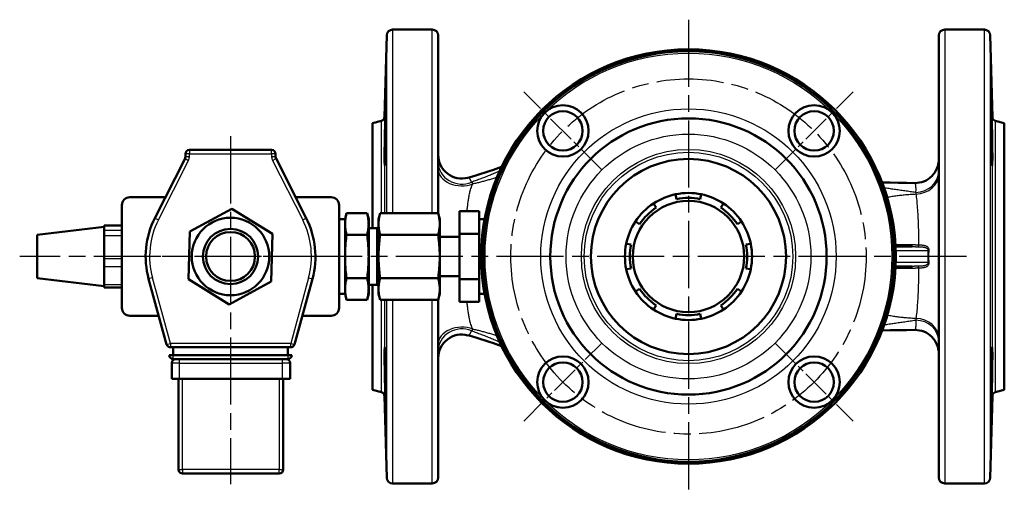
# Model space of a CAD drawing. Header units: millimetres. Extents: x 51 to 514, y 131 to 741.
# Tile 1 of 8: x 51 to 300, y 131 to 251. Entities that reach past the tile are written whole.
import ezdxf

# ---------------------------------------------------------------- set-up
doc = ezdxf.new("R2010")
doc.units = ezdxf.units.MM
doc.header["$LTSCALE"] = 3
doc.linetypes.add('CHAIN', pattern=[0.3543, 0.2362, -0.0295, 0.0591, -0.0295])
for name, color, linetype, lineweight in [('Gewinde(DIN)', 3, 'Continuous', 25), ('Mittellinie(DIN)', 4, 'CHAIN', 25), ('Mittelpunktmarkierung(DIN)', 4, 'CHAIN', 25), ('Sichtbare Kanten(DIN)', 7, 'Continuous', 50), ('Sichtbare tangentiale Kanten(DIN)', 3, 'Continuous', 25)]:
    doc.layers.add(name, color=color, linetype=linetype, lineweight=lineweight)

msp = doc.modelspace()

# ---------------------------------------------------------------- linework, layer by layer
at = {"layer": 'Gewinde(DIN)'}
msp.add_arc((104.39, 190.98), 7, 18.3703, 288.3703, dxfattribs=at)
at = {"layer": 'Mittellinie(DIN)', "linetype": 'CHAIN', "ltscale": 23.990969}
msp.add_circle((220.39, 190.98), 45, dxfattribs=at)
at = {"layer": 'Mittelpunktmarkierung(DIN)', "linetype": 'CHAIN', "ltscale": 23.990969}
for p, q in [((220.39, 250.98), (220.39, 130.98)), ((104.39, 221.45), (104.39, 133.3)), ((290.77, 190.98), (50.99, 190.98))]:
    msp.add_line(p, q, dxfattribs=at)
at = {"layer": 'Mittelpunktmarkierung(DIN)', "linetype": 'CHAIN', "ltscale": 10.371169}
for p, q in [((198.47, 212.9), (178.67, 232.7)), ((242.31, 212.9), (262.11, 232.7)), ((178.67, 149.26), (198.47, 169.06)), ((242.31, 169.06), (262.11, 149.26))]:
    msp.add_line(p, q, dxfattribs=at)
at = {"layer": 'Mittelpunktmarkierung(DIN)', "linetype": 'CHAIN', "ltscale": 12.830642}
msp.add_line((121.71, 190.98), (87.07, 190.98), dxfattribs=at)
at = {"layer": 'Sichtbare Kanten(DIN)'}
for p, q in [((143.41, 226.32), (143.95, 247.02)), ((145.45, 248.48), (155.49, 248.48)), ((156.99, 246.98), (156.99, 201.95)), ((283.79, 134.98), (283.79, 246.98)), ((285.29, 248.48), (295.33, 248.48)), ((297.37, 226.32), (296.82, 247.02)), ((140.39, 224.77), (142.67, 225.38)), ((140.39, 198.17), (140.39, 224.77)), ((300.39, 224.77), (298.11, 225.38)), ((300.39, 157.19), (300.39, 224.77)), ((92.97, 216.98), (92.97, 216.22)), ((114.81, 217.98), (93.97, 217.98)), ((115.81, 216.22), (115.81, 216.98)), ((92.86, 215.77), (85.22, 200.71)), ((123.56, 200.71), (115.92, 215.77)), ((78.89, 205.98), (87.9, 205.98)), ((120.89, 205.98), (129.89, 205.98)), ((217.39, 205.53), (217.14, 206.75)), ((223.64, 206.75), (223.38, 205.53)), ((76.89, 177.98), (76.89, 203.98)), ((94.07, 197.34), (104.74, 203.1)), ((104.74, 203.1), (115.06, 196.74)), ((131.89, 203.98), (131.89, 177.98)), ((162.39, 202.48), (167.39, 202.48)), ((162.39, 196.73), (162.39, 202.48)), ((167.39, 202.48), (167.39, 196.73)), ((211.53, 204.43), (212.22, 203.39)), ((228.55, 203.39), (229.24, 204.43)), ((133.39, 200.48), (131.96, 200.48)), ((133.39, 200.48), (133.78, 201.95)), ((133.39, 181.48), (133.39, 200.48)), ((133.78, 201.95), (138.99, 201.95)), ((139.39, 200.48), (138.99, 201.95)), ((139.39, 181.48), (139.39, 200.48)), ((141.89, 200.48), (142.28, 201.95)), ((141.89, 199.28), (141.89, 200.48)), ((156.99, 201.95), (142.28, 201.95)), ((157.39, 200.48), (156.99, 201.95)), ((157.39, 199.28), (157.39, 200.48)), ((168.75, 200.48), (167.39, 200.48)), ((207.98, 199.15), (206.94, 199.83)), ((233.83, 199.83), (232.79, 199.15)), ((55.39, 196.48), (72.39, 198.48)), ((72.39, 198.8), (72.39, 198.84)), ((72.39, 198.84), (76.89, 198.84)), ((72.39, 198.48), (72.39, 198.8)), ((72.39, 198.48), (72.39, 197.92)), ((72.39, 197.6), (72.39, 197.92)), ((72.39, 196.28), (72.39, 197.6)), ((93.72, 185.22), (94.07, 197.34)), ((141.57, 198.17), (139.39, 198.17)), ((141.57, 198.17), (141.89, 198.48)), ((141.57, 183.79), (141.57, 198.17)), ((141.89, 199.14), (141.89, 199.28)), ((141.89, 191.12), (141.89, 199.14)), ((157.39, 199.28), (157.39, 199.14)), ((157.39, 191.12), (157.39, 199.14)), ((55.39, 196.48), (55.39, 185.48)), ((72.39, 194.71), (72.39, 196.28)), ((72.39, 194.71), (72.39, 191.99)), ((115.06, 196.74), (114.72, 184.62)), ((133.78, 196.47), (138.99, 196.47)), ((156.99, 196.47), (142.28, 196.47)), ((162.39, 195.98), (157.39, 195.98)), ((162.39, 196.73), (167.39, 196.73)), ((162.39, 185.23), (162.39, 196.73)), ((167.39, 196.73), (167.39, 185.23)), ((204.62, 194.23), (205.84, 193.98)), ((234.93, 193.98), (236.15, 194.23)), ((277.02, 193.48), (272.83, 193.48)), ((72.39, 190.42), (72.39, 191.99)), ((72.39, 188.46), (72.39, 190.42)), ((141.89, 190.85), (141.89, 191.12)), ((141.89, 182.82), (141.89, 190.85)), ((157.39, 191.12), (157.39, 190.85)), ((157.39, 182.82), (157.39, 190.85)), ((72.39, 187.21), (72.39, 188.46)), ((72.39, 187.21), (72.39, 185.05)), ((205.84, 187.98), (204.62, 187.73)), ((236.15, 187.73), (234.93, 187.98)), ((272.83, 188.48), (277.01, 188.48)), ((55.39, 185.48), (72.39, 183.48)), ((72.39, 183.8), (72.39, 185.05)), ((83.65, 185.31), (88.19, 168.72)), ((104.05, 178.86), (93.72, 185.22)), ((114.72, 184.62), (104.05, 178.86)), ((120.59, 168.72), (125.13, 185.31)), ((133.78, 185.5), (138.99, 185.5)), ((156.99, 185.5), (142.28, 185.5)), ((162.39, 185.98), (157.39, 185.98)), ((167.39, 185.23), (162.39, 185.23)), ((162.39, 179.48), (162.39, 185.23)), ((167.39, 185.23), (167.39, 179.48)), ((72.39, 183.12), (72.39, 183.8)), ((72.39, 183.12), (76.89, 183.12)), ((141.57, 183.79), (139.39, 183.79)), ((140.39, 157.19), (140.39, 183.79)), ((141.57, 183.79), (141.89, 183.48)), ((141.89, 182.69), (141.89, 182.82)), ((141.89, 181.48), (141.89, 182.69)), ((157.39, 182.82), (157.39, 182.69)), ((157.39, 181.48), (157.39, 182.69)), ((206.94, 182.13), (207.98, 182.82)), ((232.79, 182.82), (233.83, 182.13)), ((133.39, 181.48), (131.96, 181.48)), ((133.39, 181.48), (133.78, 180.01)), ((133.78, 180.01), (138.99, 180.01)), ((139.39, 181.48), (138.99, 180.01)), ((141.89, 181.48), (142.28, 180.01)), ((156.99, 180.01), (142.28, 180.01)), ((157.39, 181.48), (156.99, 180.01)), ((156.99, 180.01), (156.99, 134.98)), ((168.75, 181.48), (167.39, 181.48)), ((162.39, 179.48), (167.39, 179.48)), ((212.22, 178.58), (211.53, 177.53)), ((229.24, 177.53), (228.55, 178.58)), ((86.2, 175.98), (78.89, 175.98)), ((129.89, 175.98), (122.58, 175.98)), ((217.14, 175.21), (217.39, 176.44)), ((223.38, 176.44), (223.64, 175.21)), ((89.16, 167.98), (119.63, 167.98)), ((89.89, 167.98), (89.89, 165.98)), ((118.89, 167.98), (118.89, 165.98)), ((88.89, 165.98), (89.89, 165.98)), ((89.89, 165.98), (118.89, 165.98)), ((89.89, 164.98), (118.89, 164.98)), ((118.89, 165.98), (119.89, 165.98)), ((89.49, 163.98), (89.49, 159.98)), ((119.49, 159.98), (119.49, 163.98)), ((91.49, 159.98), (89.49, 159.98)), ((91.24, 159.98), (91.24, 136.98)), ((117.49, 159.98), (91.49, 159.98)), ((119.49, 159.98), (117.49, 159.98)), ((117.74, 136.98), (117.74, 159.98)), ((140.39, 157.19), (142.67, 156.58)), ((300.39, 157.19), (298.11, 156.58)), ((143.41, 155.64), (143.95, 134.94)), ((297.37, 155.64), (296.82, 134.94)), ((92.24, 135.98), (116.74, 135.98)), ((145.45, 133.48), (155.49, 133.48)), ((285.29, 133.48), (295.33, 133.48))]:
    msp.add_line(p, q, dxfattribs=at)
at = {"layer": 'Sichtbare Kanten(DIN)', "flags": 128}
for points in [[(143.58, 215.34), (143.54, 214.6), (143.5, 214.15), (143.47, 214.04), (143.44, 214.25), (143.42, 214.79), (143.41, 215.63), (143.41, 216.69), (143.42, 218), (143.44, 219.46), (143.47, 220.93), (143.5, 222.45), (143.54, 223.93), (143.58, 225.22), (143.62, 226.31), (143.66, 227.18), (143.69, 227.76), (143.72, 228.02), (143.75, 227.96), (143.76, 227.57), (143.77, 226.88), (143.78, 225.93), (143.77, 224.76), (143.76, 223.39), (143.74, 221.9), (143.72, 220.42), (143.69, 218.96), (143.65, 217.56), (143.62, 216.33), (143.58, 215.34)], [(297.19, 215.34), (297.16, 216.33), (297.12, 217.56), (297.08, 218.96), (297.05, 220.42), (297.03, 221.9), (297.01, 223.39), (297, 224.76), (297, 225.93), (297, 226.88), (297.01, 227.57), (297.03, 227.96), (297.05, 228.02), (297.08, 227.76), (297.11, 227.18), (297.15, 226.31), (297.19, 225.22), (297.23, 223.93), (297.27, 222.45), (297.3, 220.93), (297.33, 219.46), (297.35, 218), (297.36, 216.69), (297.36, 215.63), (297.35, 214.79), (297.33, 214.25), (297.31, 214.04), (297.27, 214.15), (297.23, 214.6), (297.19, 215.34)], [(164.54, 210.95), (165.64, 211.26), (166.74, 211.58), (167.82, 211.91), (168.88, 212.25), (169.94, 212.6), (170.98, 212.96), (173.05, 213.68)], [(269.42, 209.74), (271.47, 209.7), (273.53, 209.66), (275.6, 209.63), (277.69, 209.59)], [(133.78, 196.47), (133.71, 196.73), (133.65, 196.98), (133.6, 197.22), (133.55, 197.46), (133.51, 197.69), (133.48, 197.91), (133.45, 198.13), (133.43, 198.35), (133.41, 198.57), (133.4, 198.78), (133.39, 199), (133.39, 199.21), (133.39, 199.42), (133.4, 199.63), (133.41, 199.85), (133.43, 200.06), (133.45, 200.28), (133.48, 200.5), (133.51, 200.73), (133.55, 200.96), (133.6, 201.2), (133.65, 201.44), (133.71, 201.69), (133.78, 201.95)], [(138.99, 201.95), (139.06, 201.69), (139.12, 201.44), (139.17, 201.2), (139.22, 200.96), (139.26, 200.73), (139.29, 200.5), (139.32, 200.28), (139.35, 200.06), (139.36, 199.85), (139.38, 199.63), (139.38, 199.42), (139.39, 199.21), (139.38, 199), (139.38, 198.78), (139.36, 198.57), (139.35, 198.35), (139.32, 198.13), (139.29, 197.91), (139.26, 197.69), (139.22, 197.46), (139.17, 197.22), (139.12, 196.98), (139.06, 196.73), (138.99, 196.47)], [(141.89, 199.28), (141.89, 199.38), (141.89, 199.49), (141.89, 199.6), (141.9, 199.7), (141.91, 199.81), (141.91, 199.92), (141.92, 200.03), (141.93, 200.13), (141.95, 200.24), (141.96, 200.35), (141.97, 200.46), (141.99, 200.57), (142.01, 200.68), (142.02, 200.79), (142.04, 200.9), (142.06, 201.01), (142.09, 201.12), (142.11, 201.24), (142.13, 201.35), (142.16, 201.47), (142.19, 201.59), (142.22, 201.71), (142.25, 201.83), (142.28, 201.95)], [(156.99, 201.95), (157.03, 201.83), (157.06, 201.71), (157.08, 201.59), (157.11, 201.47), (157.14, 201.35), (157.16, 201.24), (157.19, 201.12), (157.21, 201.01), (157.23, 200.9), (157.25, 200.79), (157.27, 200.68), (157.28, 200.57), (157.3, 200.46), (157.31, 200.35), (157.33, 200.24), (157.34, 200.13), (157.35, 200.03), (157.36, 199.92), (157.37, 199.81), (157.37, 199.7), (157.38, 199.6), (157.38, 199.49), (157.38, 199.38), (157.39, 199.28)], [(142.28, 196.47), (142.25, 196.59), (142.22, 196.71), (142.19, 196.83), (142.16, 196.95), (142.13, 197.06), (142.11, 197.18), (142.09, 197.29), (142.06, 197.41), (142.04, 197.52), (142.02, 197.63), (142.01, 197.74), (141.99, 197.85), (141.97, 197.96), (141.96, 198.07), (141.95, 198.18), (141.93, 198.28), (141.92, 198.39), (141.91, 198.5), (141.91, 198.61), (141.9, 198.71), (141.89, 198.82), (141.89, 198.93), (141.89, 199.03), (141.89, 199.14)], [(157.39, 199.14), (157.38, 199.03), (157.38, 198.93), (157.38, 198.82), (157.37, 198.71), (157.37, 198.61), (157.36, 198.5), (157.35, 198.39), (157.34, 198.28), (157.33, 198.18), (157.31, 198.07), (157.3, 197.96), (157.28, 197.85), (157.27, 197.74), (157.25, 197.63), (157.23, 197.52), (157.21, 197.41), (157.19, 197.29), (157.16, 197.18), (157.14, 197.06), (157.11, 196.95), (157.08, 196.83), (157.06, 196.71), (157.03, 196.59), (156.99, 196.47)], [(133.78, 185.5), (133.71, 186.01), (133.65, 186.52), (133.6, 187), (133.55, 187.48), (133.51, 187.94), (133.48, 188.39), (133.45, 188.83), (133.43, 189.27), (133.41, 189.7), (133.4, 190.13), (133.39, 190.56), (133.39, 190.98), (133.39, 191.41), (133.4, 191.83), (133.41, 192.26), (133.43, 192.69), (133.45, 193.13), (133.48, 193.57), (133.51, 194.03), (133.55, 194.49), (133.6, 194.96), (133.65, 195.45), (133.71, 195.95), (133.78, 196.47)], [(138.99, 196.47), (139.06, 195.95), (139.12, 195.45), (139.17, 194.96), (139.22, 194.49), (139.26, 194.03), (139.29, 193.57), (139.32, 193.13), (139.35, 192.69), (139.36, 192.26), (139.38, 191.83), (139.38, 191.41), (139.39, 190.98), (139.38, 190.56), (139.38, 190.13), (139.36, 189.7), (139.35, 189.27), (139.32, 188.83), (139.29, 188.39), (139.26, 187.94), (139.22, 187.48), (139.17, 187), (139.12, 186.52), (139.06, 186.01), (138.99, 185.5)], [(141.89, 191.12), (141.89, 191.33), (141.89, 191.55), (141.89, 191.76), (141.9, 191.97), (141.91, 192.19), (141.91, 192.4), (141.92, 192.62), (141.93, 192.83), (141.95, 193.05), (141.96, 193.26), (141.97, 193.48), (141.99, 193.7), (142.01, 193.92), (142.02, 194.14), (142.04, 194.36), (142.06, 194.59), (142.09, 194.81), (142.11, 195.04), (142.13, 195.27), (142.16, 195.51), (142.19, 195.74), (142.22, 195.98), (142.25, 196.22), (142.28, 196.47)], [(156.99, 196.47), (157.03, 196.22), (157.06, 195.98), (157.08, 195.74), (157.11, 195.51), (157.14, 195.27), (157.16, 195.04), (157.19, 194.81), (157.21, 194.59), (157.23, 194.36), (157.25, 194.14), (157.27, 193.92), (157.28, 193.7), (157.3, 193.48), (157.31, 193.26), (157.33, 193.05), (157.34, 192.83), (157.35, 192.62), (157.36, 192.4), (157.37, 192.19), (157.37, 191.97), (157.38, 191.76), (157.38, 191.55), (157.38, 191.33), (157.39, 191.12)], [(142.28, 185.5), (142.25, 185.74), (142.22, 185.98), (142.19, 186.22), (142.16, 186.46), (142.13, 186.69), (142.11, 186.92), (142.09, 187.15), (142.06, 187.37), (142.04, 187.6), (142.02, 187.82), (142.01, 188.04), (141.99, 188.26), (141.97, 188.48), (141.96, 188.7), (141.95, 188.92), (141.93, 189.13), (141.92, 189.35), (141.91, 189.56), (141.91, 189.77), (141.9, 189.99), (141.89, 190.2), (141.89, 190.42), (141.89, 190.63), (141.89, 190.85)], [(157.39, 190.85), (157.38, 190.63), (157.38, 190.42), (157.38, 190.2), (157.37, 189.99), (157.37, 189.77), (157.36, 189.56), (157.35, 189.35), (157.34, 189.13), (157.33, 188.92), (157.31, 188.7), (157.3, 188.48), (157.28, 188.26), (157.27, 188.04), (157.25, 187.82), (157.23, 187.6), (157.21, 187.37), (157.19, 187.15), (157.16, 186.92), (157.14, 186.69), (157.11, 186.46), (157.08, 186.22), (157.06, 185.98), (157.03, 185.74), (156.99, 185.5)], [(133.78, 180.01), (133.71, 180.27), (133.65, 180.52), (133.6, 180.76), (133.55, 181), (133.51, 181.23), (133.48, 181.46), (133.45, 181.68), (133.43, 181.9), (133.41, 182.11), (133.4, 182.33), (133.39, 182.54), (133.39, 182.75), (133.39, 182.97), (133.4, 183.18), (133.41, 183.39), (133.43, 183.61), (133.45, 183.83), (133.48, 184.05), (133.51, 184.28), (133.55, 184.51), (133.6, 184.74), (133.65, 184.99), (133.71, 185.24), (133.78, 185.5)], [(138.99, 185.5), (139.06, 185.24), (139.12, 184.99), (139.17, 184.74), (139.22, 184.51), (139.26, 184.28), (139.29, 184.05), (139.32, 183.83), (139.35, 183.61), (139.36, 183.39), (139.38, 183.18), (139.38, 182.97), (139.39, 182.75), (139.38, 182.54), (139.38, 182.33), (139.36, 182.11), (139.35, 181.9), (139.32, 181.68), (139.29, 181.46), (139.26, 181.23), (139.22, 181), (139.17, 180.76), (139.12, 180.52), (139.06, 180.27), (138.99, 180.01)], [(141.89, 182.82), (141.89, 182.93), (141.89, 183.04), (141.89, 183.14), (141.9, 183.25), (141.91, 183.36), (141.91, 183.46), (141.92, 183.57), (141.93, 183.68), (141.95, 183.79), (141.96, 183.9), (141.97, 184), (141.99, 184.11), (142.01, 184.22), (142.02, 184.33), (142.04, 184.44), (142.06, 184.56), (142.09, 184.67), (142.11, 184.78), (142.13, 184.9), (142.16, 185.02), (142.19, 185.13), (142.22, 185.25), (142.25, 185.37), (142.28, 185.5)], [(156.99, 185.5), (157.03, 185.37), (157.06, 185.25), (157.08, 185.13), (157.11, 185.02), (157.14, 184.9), (157.16, 184.78), (157.19, 184.67), (157.21, 184.56), (157.23, 184.44), (157.25, 184.33), (157.27, 184.22), (157.28, 184.11), (157.3, 184), (157.31, 183.9), (157.33, 183.79), (157.34, 183.68), (157.35, 183.57), (157.36, 183.46), (157.37, 183.36), (157.37, 183.25), (157.38, 183.14), (157.38, 183.04), (157.38, 182.93), (157.39, 182.82)], [(142.28, 180.01), (142.25, 180.13), (142.22, 180.25), (142.19, 180.37), (142.16, 180.49), (142.13, 180.61), (142.11, 180.72), (142.09, 180.84), (142.06, 180.95), (142.04, 181.06), (142.02, 181.17), (142.01, 181.28), (141.99, 181.39), (141.97, 181.5), (141.96, 181.61), (141.95, 181.72), (141.93, 181.83), (141.92, 181.94), (141.91, 182.04), (141.91, 182.15), (141.9, 182.26), (141.89, 182.36), (141.89, 182.47), (141.89, 182.58), (141.89, 182.69)], [(157.39, 182.69), (157.38, 182.58), (157.38, 182.47), (157.38, 182.36), (157.37, 182.26), (157.37, 182.15), (157.36, 182.04), (157.35, 181.94), (157.34, 181.83), (157.33, 181.72), (157.31, 181.61), (157.3, 181.5), (157.28, 181.39), (157.27, 181.28), (157.25, 181.17), (157.23, 181.06), (157.21, 180.95), (157.19, 180.84), (157.16, 180.72), (157.14, 180.61), (157.11, 180.49), (157.08, 180.37), (157.06, 180.25), (157.03, 180.13), (156.99, 180.01)], [(277.7, 172.37), (275.61, 172.34), (273.54, 172.31), (271.48, 172.28), (269.43, 172.23)], [(173.05, 168.28), (170.98, 169.01), (169.94, 169.36), (168.88, 169.71), (167.82, 170.05), (166.74, 170.38), (165.64, 170.7), (164.54, 171.01)], [(143.58, 156.86), (143.54, 158.17), (143.5, 159.66), (143.47, 161.18), (143.44, 162.65), (143.42, 164.1), (143.41, 165.38), (143.41, 166.42), (143.42, 167.24), (143.44, 167.75), (143.47, 167.93), (143.5, 167.78), (143.54, 167.3), (143.58, 166.54), (143.62, 165.53), (143.66, 164.27), (143.69, 162.86), (143.72, 161.4), (143.75, 159.91), (143.76, 158.43), (143.77, 157.08), (143.78, 155.93), (143.77, 155.01), (143.76, 154.34), (143.74, 153.99), (143.72, 153.96), (143.69, 154.25), (143.65, 154.85), (143.62, 155.75), (143.58, 156.86)], [(297.19, 156.86), (297.16, 155.75), (297.12, 154.85), (297.08, 154.25), (297.05, 153.96), (297.03, 153.99), (297.01, 154.34), (297, 155.01), (297, 155.93), (297, 157.08), (297.01, 158.43), (297.03, 159.91), (297.05, 161.4), (297.08, 162.86), (297.11, 164.27), (297.15, 165.53), (297.19, 166.54), (297.23, 167.3), (297.27, 167.78), (297.3, 167.93), (297.33, 167.75), (297.35, 167.24), (297.36, 166.42), (297.36, 165.38), (297.35, 164.1), (297.33, 162.65), (297.31, 161.18), (297.27, 159.66), (297.23, 158.17), (297.19, 156.86)]]:
    msp.add_lwpolyline(points, dxfattribs=at)
at = {"layer": 'Sichtbare Kanten(DIN)'}
for centre, radius in [((220.39, 190.98), 52.5), ((220.39, 190.98), 52), ((188.57, 222.8), 6.5), ((188.57, 222.8), 5), ((252.21, 222.8), 6.5), ((252.21, 222.8), 5), ((220.39, 190.98), 35), ((220.39, 190.98), 24.71), ((220.39, 190.98), 14.1), ((104.39, 190.98), 9.82), ((104.39, 190.98), 7), ((104.39, 190.98), 6.19), ((188.57, 159.16), 6.5), ((252.21, 159.16), 6.5), ((188.57, 159.16), 5), ((252.21, 159.16), 5)]:
    msp.add_circle(centre, radius, dxfattribs=at)
for centre, radius, start, end in [((145.45, 246.98), 1.5, 90, 178.5), ((155.49, 246.98), 1.5, 0, 90), ((285.29, 246.98), 1.5, 90, 180), ((295.33, 246.98), 1.5, 1.5, 90), ((142.41, 226.35), 1, 285, 358.5), ((298.37, 226.35), 1, 181.5, 255), ((93.97, 216.98), 1, 90, 180), ((114.81, 216.98), 1, 0, 90), ((91.97, 216.22), 1, 333.0808, 0), ((116.81, 216.22), 1, 180, 206.9192), ((162.99, 216.75), 6, 180, 284.9654), ((277.79, 215.59), 6, 269.0629, 0), ((220.39, 190.98), 16.1, 78.3541, 101.6459), ((78.89, 203.98), 2, 90, 180), ((129.89, 203.98), 2, 0, 90), ((220.39, 190.98), 16.1, 101.6459, 123.3541), ((220.39, 190.98), 14.85, 78.3541, 101.6459), ((220.39, 190.98), 16.1, 56.6459, 78.3541), ((220.39, 190.98), 16.1, 123.3541, 146.6459), ((220.39, 190.98), 14.85, 123.3541, 146.6459), ((220.39, 190.98), 14.85, 33.3541, 56.6459), ((220.39, 190.98), 16.1, 33.3541, 56.6459), ((104.39, 190.98), 21.5, 153.0808, 195.2936), ((104.39, 190.98), 21.5, 344.7064, 26.9192), ((131.96, 199.91), 0.57, 90, 96.4926), ((220.39, 190.98), 16.1, 146.6459, 168.3541), ((220.39, 190.98), 16.1, 11.6459, 33.3541), ((220.39, 190.98), 16.1, 168.3541, 191.6459), ((220.39, 190.98), 14.85, 168.3541, 191.6459), ((220.39, 190.98), 14.85, 348.3541, 11.6459), ((220.39, 190.98), 16.1, 348.3541, 11.6459), ((220.39, 190.98), 16.1, 191.6459, 213.3541), ((220.39, 190.98), 16.1, 326.6459, 348.3541), ((220.39, 190.98), 16.1, 213.3541, 236.6459), ((220.39, 190.98), 14.85, 213.3541, 236.6459), ((220.39, 190.98), 14.85, 303.3541, 326.6459), ((220.39, 190.98), 16.1, 303.3541, 326.6459), ((131.96, 182.05), 0.57, 263.5074, 270), ((78.89, 177.98), 2, 180, 270), ((129.89, 177.98), 2, 270, 0), ((220.39, 190.98), 16.1, 236.6459, 258.3541), ((220.39, 190.98), 16.1, 281.6459, 303.3541), ((220.39, 190.98), 16.1, 258.3541, 281.6459), ((220.39, 190.98), 14.85, 258.3541, 281.6459), ((277.79, 166.37), 6, 0, 90.8632), ((162.99, 165.21), 6, 75.0346, 180), ((89.16, 168.98), 1, 195.2936, 270), ((119.63, 168.98), 1, 270, 344.7064), ((89.89, 165.98), 1, 180, 270), ((90.49, 163.98), 1, 90, 180), ((118.49, 163.98), 1, 0, 90), ((118.89, 165.98), 1, 270, 0), ((142.41, 155.61), 1, 1.5, 75), ((298.37, 155.61), 1, 105, 178.5), ((92.24, 136.98), 1, 180, 270), ((116.74, 136.98), 1, 270, 0), ((145.45, 134.98), 1.5, 181.5, 270), ((155.49, 134.98), 1.5, 270, 0), ((285.29, 134.98), 1.5, 180, 270), ((295.33, 134.98), 1.5, 270, 358.5)]:
    msp.add_arc(centre, radius, start, end, dxfattribs=at)
at = {"layer": 'Sichtbare tangentiale Kanten(DIN)'}
for p, q in [((143.95, 201.95), (143.95, 247.02)), ((145.45, 248.48), (145.45, 201.95)), ((155.49, 201.95), (155.49, 248.48)), ((285.29, 248.48), (285.29, 133.48)), ((295.33, 133.48), (295.33, 248.48)), ((296.82, 247.02), (296.82, 134.94)), ((142.67, 201.95), (142.67, 225.38)), ((143.41, 226.32), (143.41, 201.95)), ((297.37, 155.64), (297.37, 226.32)), ((298.11, 225.38), (298.11, 156.58)), ((93.97, 216.98), (92.97, 216.98)), ((93.97, 217.98), (93.97, 216.98)), ((93.97, 216.22), (93.97, 216.98)), ((93.97, 216.98), (114.81, 216.98)), ((114.81, 216.98), (114.81, 217.98)), ((114.81, 216.98), (114.81, 216.22)), ((115.81, 216.98), (114.81, 216.98)), ((86.11, 200.26), (93.76, 215.32)), ((92.86, 215.77), (93.76, 215.32)), ((93.97, 216.22), (92.97, 216.22)), ((115.81, 216.22), (114.81, 216.22)), ((115.03, 215.32), (115.92, 215.77)), ((115.03, 215.32), (122.67, 200.26)), ((85.22, 200.71), (86.11, 200.26)), ((122.67, 200.26), (123.56, 200.71)), ((131.96, 181.48), (131.96, 200.48)), ((72.39, 198.8), (76.89, 198.8)), ((76.89, 197.6), (72.39, 197.6)), ((72.39, 196.28), (76.89, 196.28)), ((272.86, 192.48), (281.06, 192.48)), ((281.36, 192.45), (281.06, 192.48)), ((76.89, 190.42), (72.39, 190.42)), ((72.39, 188.46), (76.89, 188.46)), ((281.06, 189.48), (272.86, 189.48)), ((281.36, 189.51), (281.06, 189.48)), ((84.62, 185.57), (83.65, 185.31)), ((89.16, 168.98), (84.62, 185.57)), ((124.17, 185.57), (119.63, 168.98)), ((124.17, 185.57), (125.13, 185.31)), ((76.89, 183.8), (72.39, 183.8)), ((142.67, 156.58), (142.67, 180.01)), ((143.41, 180.01), (143.41, 155.64)), ((143.95, 134.94), (143.95, 180.01)), ((145.45, 180.01), (145.45, 133.48)), ((155.49, 133.48), (155.49, 180.01)), ((88.19, 168.72), (89.16, 168.98)), ((89.16, 168.98), (89.16, 167.98)), ((119.63, 168.98), (89.16, 168.98)), ((119.63, 168.98), (120.59, 168.72)), ((119.63, 167.98), (119.63, 168.98)), ((89.89, 164.98), (89.89, 165.98)), ((91.49, 163.98), (91.49, 164.98)), ((117.49, 164.98), (117.49, 163.98)), ((118.89, 165.98), (118.89, 164.98)), ((91.49, 163.98), (89.49, 163.98)), ((91.49, 159.98), (91.49, 163.98)), ((91.49, 163.98), (117.49, 163.98)), ((119.49, 163.98), (117.49, 163.98)), ((117.49, 163.98), (117.49, 159.98)), ((92.24, 136.98), (92.24, 159.98)), ((116.74, 159.98), (116.74, 136.98)), ((91.24, 136.98), (92.24, 136.98)), ((92.24, 136.98), (92.24, 135.98)), ((116.74, 136.98), (92.24, 136.98)), ((116.74, 135.98), (116.74, 136.98)), ((116.74, 136.98), (117.74, 136.98))]:
    msp.add_line(p, q, dxfattribs=at)
at = {"layer": 'Sichtbare tangentiale Kanten(DIN)', "flags": 128}
for points in [[(172.55, 212.62), (172.26, 212.49), (171.96, 212.37), (171.67, 212.24), (171.38, 212.11), (171.08, 211.99), (170.79, 211.87), (170.49, 211.74), (170.2, 211.62), (169.9, 211.5), (169.61, 211.38), (169.31, 211.26), (169.02, 211.14), (168.72, 211.02), (168.43, 210.91), (168.13, 210.79), (167.83, 210.68), (167.54, 210.56), (167.24, 210.45), (166.94, 210.34), (166.65, 210.24), (166.35, 210.13), (166.06, 210.03), (165.76, 209.92), (165.46, 209.82)], [(165.46, 209.82), (165.41, 209.92), (165.37, 210.02), (165.32, 210.1), (165.28, 210.19), (165.23, 210.27), (165.19, 210.35), (165.15, 210.42), (165.1, 210.49), (165.06, 210.55), (165.02, 210.61), (164.98, 210.66), (164.94, 210.71), (164.9, 210.76), (164.87, 210.8), (164.83, 210.84), (164.79, 210.87), (164.76, 210.89), (164.73, 210.92), (164.69, 210.93), (164.66, 210.95), (164.63, 210.96), (164.6, 210.96), (164.57, 210.96), (164.54, 210.95)], [(165.8, 209.41), (165.79, 209.43), (165.78, 209.46), (165.77, 209.48), (165.76, 209.5), (165.75, 209.53), (165.74, 209.55), (165.73, 209.57), (165.72, 209.59), (165.71, 209.61), (165.7, 209.63), (165.68, 209.65), (165.67, 209.66), (165.66, 209.68), (165.64, 209.7), (165.62, 209.71), (165.61, 209.73), (165.59, 209.74), (165.57, 209.76), (165.56, 209.77), (165.54, 209.78), (165.52, 209.79), (165.5, 209.8), (165.48, 209.81), (165.46, 209.82)], [(165.8, 209.41), (166.05, 209.46), (166.31, 209.52), (166.56, 209.59), (166.81, 209.65), (167.07, 209.71), (167.32, 209.77), (167.57, 209.84), (167.83, 209.9), (168.08, 209.97), (168.33, 210.04), (168.59, 210.11), (168.84, 210.17), (169.09, 210.24), (169.35, 210.32), (169.6, 210.39), (169.85, 210.46), (170.11, 210.53), (170.36, 210.61), (170.61, 210.68), (170.87, 210.76), (171.12, 210.83), (171.37, 210.91), (171.63, 210.99), (171.88, 211.06)], [(277.69, 209.59), (277.71, 209.59), (277.73, 209.57), (277.75, 209.55), (277.77, 209.52), (277.79, 209.48), (277.81, 209.43), (277.82, 209.37), (277.84, 209.3), (277.85, 209.23), (277.87, 209.15), (277.88, 209.06), (277.89, 208.96), (277.91, 208.86), (277.92, 208.75), (277.92, 208.63), (277.93, 208.5), (277.94, 208.37), (277.94, 208.23), (277.94, 208.08), (277.94, 207.92), (277.94, 207.76), (277.94, 207.59), (277.93, 207.41), (277.93, 207.23)], [(164.32, 202.48), (164.34, 202.77), (164.37, 203.05), (164.4, 203.34), (164.43, 203.62), (164.46, 203.9), (164.49, 204.17), (164.52, 204.44), (164.56, 204.71), (164.6, 204.98), (164.63, 205.25), (164.67, 205.51), (164.72, 205.77), (164.76, 206.03), (164.81, 206.29), (164.86, 206.55), (164.92, 206.82), (164.98, 207.08), (165.04, 207.34), (165.11, 207.61), (165.19, 207.89), (165.28, 208.18), (165.39, 208.49), (165.54, 208.85), (165.8, 209.41)], [(277.93, 207.23), (277.58, 207.27), (277.23, 207.31), (276.88, 207.36), (276.53, 207.4), (276.19, 207.45), (275.85, 207.5), (275.5, 207.54), (275.16, 207.59), (274.82, 207.64), (274.49, 207.69), (274.15, 207.74), (273.82, 207.79), (273.48, 207.83), (273.15, 207.88), (272.82, 207.93), (272.5, 207.98), (272.17, 208.03), (271.84, 208.07), (271.52, 208.12), (271.2, 208.17), (270.88, 208.22), (270.56, 208.26), (270.25, 208.31), (269.93, 208.36)], [(277.93, 207.23), (277.93, 207.21), (277.93, 207.2), (277.93, 207.18), (277.94, 207.16), (277.94, 207.15), (277.94, 207.13), (277.95, 207.11), (277.95, 207.1), (277.95, 207.08), (277.95, 207.06), (277.96, 207.05), (277.96, 207.03), (277.96, 207.01), (277.96, 206.99), (277.97, 206.98), (277.97, 206.96), (277.97, 206.94), (277.97, 206.92), (277.98, 206.9), (277.98, 206.89), (277.98, 206.87), (277.98, 206.85), (277.99, 206.83), (277.99, 206.81)], [(270.68, 206), (271, 206.06), (271.32, 206.12), (271.64, 206.18), (271.96, 206.23), (272.27, 206.28), (272.59, 206.33), (272.9, 206.38), (273.21, 206.42), (273.52, 206.46), (273.83, 206.5), (274.13, 206.53), (274.44, 206.56), (274.74, 206.59), (275.04, 206.62), (275.34, 206.65), (275.64, 206.68), (275.94, 206.7), (276.23, 206.72), (276.53, 206.74), (276.82, 206.76), (277.11, 206.78), (277.41, 206.8), (277.7, 206.81), (277.99, 206.82)], [(277.99, 206.81), (278.04, 206.44), (278.09, 206.05), (278.14, 205.64), (278.19, 205.21), (278.23, 204.77), (278.27, 204.31), (278.31, 203.83), (278.35, 203.34), (278.39, 202.83), (278.42, 202.31), (278.45, 201.77), (278.48, 201.22), (278.51, 200.66), (278.54, 200.09), (278.56, 199.51), (278.58, 198.92), (278.6, 198.31), (278.62, 197.7), (278.64, 197.08), (278.65, 196.46), (278.67, 195.82), (278.68, 195.18), (278.69, 194.53), (278.69, 193.88)], [(277.12, 193.9), (276.94, 193.91), (276.76, 193.91), (276.57, 193.91), (276.39, 193.91), (276.21, 193.91), (276.03, 193.91), (275.85, 193.91), (275.67, 193.91), (275.49, 193.91), (275.31, 193.91), (275.13, 193.91), (274.95, 193.91), (274.77, 193.91), (274.59, 193.91), (274.41, 193.91), (274.23, 193.91), (274.05, 193.91), (273.87, 193.91), (273.69, 193.91), (273.51, 193.91), (273.34, 193.91), (273.16, 193.91), (272.98, 193.91), (272.8, 193.91)], [(277.02, 193.48), (277.08, 193.48), (277.15, 193.48), (277.22, 193.48), (277.28, 193.48), (277.35, 193.48), (277.42, 193.48), (277.48, 193.48), (277.55, 193.48), (277.62, 193.48), (277.68, 193.48), (277.75, 193.48), (277.82, 193.48), (277.88, 193.47), (277.95, 193.47), (278.02, 193.47), (278.08, 193.47), (278.15, 193.47), (278.22, 193.47), (278.29, 193.47), (278.35, 193.47), (278.42, 193.46), (278.49, 193.46), (278.55, 193.46), (278.62, 193.46)], [(278.69, 193.87), (278.63, 193.88), (278.56, 193.88), (278.5, 193.88), (278.43, 193.88), (278.37, 193.88), (278.3, 193.89), (278.24, 193.89), (278.17, 193.89), (278.1, 193.89), (278.04, 193.89), (277.97, 193.89), (277.91, 193.9), (277.84, 193.9), (277.78, 193.9), (277.71, 193.9), (277.65, 193.9), (277.58, 193.9), (277.51, 193.9), (277.45, 193.9), (277.38, 193.9), (277.32, 193.9), (277.25, 193.9), (277.19, 193.9), (277.12, 193.9)], [(278.62, 193.46), (278.76, 193.46), (278.9, 193.45), (279.05, 193.45), (279.19, 193.44), (279.32, 193.43), (279.46, 193.42), (279.6, 193.41), (279.73, 193.39), (279.86, 193.38), (279.99, 193.35), (280.12, 193.33), (280.24, 193.3), (280.36, 193.27), (280.47, 193.23), (280.58, 193.18), (280.68, 193.13), (280.77, 193.07), (280.85, 193.01), (280.93, 192.93), (280.98, 192.85), (281.03, 192.76), (281.06, 192.67), (281.07, 192.58), (281.06, 192.48)], [(281.36, 192.45), (281.37, 192.59), (281.36, 192.73), (281.32, 192.87), (281.28, 193), (281.21, 193.11), (281.13, 193.22), (281.04, 193.32), (280.94, 193.4), (280.83, 193.48), (280.72, 193.54), (280.59, 193.6), (280.46, 193.65), (280.33, 193.69), (280.19, 193.72), (280.05, 193.76), (279.91, 193.78), (279.76, 193.8), (279.61, 193.82), (279.46, 193.83), (279.31, 193.85), (279.16, 193.86), (279.01, 193.86), (278.85, 193.87), (278.69, 193.87)], [(281.06, 192.48), (281.05, 192.36), (281.04, 192.23), (281.03, 192.11), (281.02, 191.98), (281.01, 191.86), (281.01, 191.73), (281, 191.61), (280.99, 191.48), (280.99, 191.36), (280.99, 191.23), (280.99, 191.11), (280.99, 190.98), (280.99, 190.86), (280.99, 190.73), (280.99, 190.61), (280.99, 190.48), (281, 190.36), (281.01, 190.23), (281.01, 190.11), (281.02, 189.98), (281.03, 189.86), (281.04, 189.73), (281.05, 189.61), (281.06, 189.48)], [(281.36, 189.51), (281.35, 189.63), (281.34, 189.76), (281.32, 189.88), (281.31, 190), (281.31, 190.12), (281.3, 190.25), (281.29, 190.37), (281.29, 190.49), (281.28, 190.61), (281.28, 190.74), (281.28, 190.86), (281.28, 190.98), (281.28, 191.1), (281.28, 191.23), (281.28, 191.35), (281.29, 191.47), (281.29, 191.59), (281.3, 191.72), (281.31, 191.84), (281.31, 191.96), (281.32, 192.08), (281.34, 192.21), (281.35, 192.33), (281.36, 192.45)], [(272.81, 188.05), (272.98, 188.05), (273.16, 188.05), (273.34, 188.05), (273.51, 188.05), (273.69, 188.05), (273.87, 188.05), (274.05, 188.05), (274.23, 188.05), (274.4, 188.05), (274.58, 188.05), (274.76, 188.05), (274.94, 188.05), (275.12, 188.05), (275.3, 188.05), (275.48, 188.05), (275.66, 188.05), (275.84, 188.06), (276.02, 188.06), (276.21, 188.06), (276.39, 188.06), (276.57, 188.06), (276.75, 188.06), (276.93, 188.06), (277.12, 188.06)], [(278.62, 188.5), (278.55, 188.5), (278.48, 188.5), (278.42, 188.5), (278.35, 188.5), (278.28, 188.49), (278.21, 188.49), (278.15, 188.49), (278.08, 188.49), (278.01, 188.49), (277.95, 188.49), (277.88, 188.49), (277.81, 188.49), (277.74, 188.49), (277.68, 188.49), (277.61, 188.48), (277.54, 188.48), (277.48, 188.48), (277.41, 188.48), (277.34, 188.48), (277.28, 188.48), (277.21, 188.48), (277.14, 188.48), (277.08, 188.48), (277.01, 188.48)], [(277.11, 188.06), (277.18, 188.06), (277.25, 188.06), (277.31, 188.06), (277.38, 188.06), (277.44, 188.06), (277.51, 188.06), (277.57, 188.06), (277.64, 188.06), (277.7, 188.06), (277.77, 188.06), (277.84, 188.07), (277.9, 188.07), (277.97, 188.07), (278.03, 188.07), (278.1, 188.07), (278.17, 188.07), (278.23, 188.07), (278.3, 188.08), (278.36, 188.08), (278.43, 188.08), (278.5, 188.08), (278.56, 188.08), (278.63, 188.09), (278.69, 188.09)], [(278.69, 188.09), (278.69, 187.44), (278.68, 186.8), (278.66, 186.16), (278.65, 185.53), (278.64, 184.91), (278.62, 184.29), (278.6, 183.68), (278.58, 183.08), (278.56, 182.5), (278.54, 181.92), (278.51, 181.35), (278.48, 180.8), (278.45, 180.26), (278.42, 179.73), (278.39, 179.22), (278.35, 178.72), (278.32, 178.23), (278.28, 177.76), (278.24, 177.31), (278.19, 176.87), (278.15, 176.44), (278.1, 176.04), (278.05, 175.65), (278, 175.28)], [(281.06, 189.48), (281.07, 189.38), (281.06, 189.29), (281.03, 189.2), (280.98, 189.11), (280.92, 189.03), (280.85, 188.96), (280.77, 188.89), (280.68, 188.83), (280.58, 188.78), (280.47, 188.73), (280.36, 188.7), (280.24, 188.66), (280.12, 188.63), (279.99, 188.61), (279.86, 188.59), (279.73, 188.57), (279.6, 188.55), (279.46, 188.54), (279.32, 188.53), (279.18, 188.52), (279.04, 188.52), (278.9, 188.51), (278.76, 188.51), (278.62, 188.5)], [(278.69, 188.09), (278.85, 188.09), (279, 188.1), (279.16, 188.11), (279.31, 188.12), (279.46, 188.13), (279.61, 188.14), (279.76, 188.16), (279.91, 188.18), (280.05, 188.21), (280.19, 188.24), (280.33, 188.27), (280.46, 188.31), (280.59, 188.36), (280.71, 188.42), (280.83, 188.48), (280.94, 188.56), (281.04, 188.64), (281.13, 188.74), (281.21, 188.85), (281.27, 188.97), (281.32, 189.09), (281.35, 189.23), (281.37, 189.37), (281.36, 189.51)], [(165.8, 172.56), (165.54, 173.11), (165.39, 173.47), (165.28, 173.79), (165.19, 174.08), (165.11, 174.35), (165.04, 174.62), (164.97, 174.89), (164.92, 175.15), (164.86, 175.41), (164.81, 175.67), (164.76, 175.93), (164.72, 176.19), (164.67, 176.45), (164.63, 176.72), (164.6, 176.98), (164.56, 177.25), (164.52, 177.52), (164.49, 177.79), (164.46, 178.07), (164.43, 178.34), (164.4, 178.63), (164.37, 178.91), (164.34, 179.19), (164.32, 179.48)], [(269.96, 173.69), (270.27, 173.74), (270.59, 173.79), (270.9, 173.83), (271.22, 173.88), (271.54, 173.93), (271.86, 173.98), (272.18, 174.03), (272.51, 174.08), (272.83, 174.13), (273.16, 174.18), (273.49, 174.23), (273.83, 174.28), (274.16, 174.32), (274.49, 174.37), (274.83, 174.42), (275.17, 174.47), (275.51, 174.52), (275.85, 174.57), (276.2, 174.62), (276.54, 174.67), (276.89, 174.72), (277.24, 174.76), (277.59, 174.81), (277.94, 174.85)], [(278, 175.26), (277.71, 175.28), (277.42, 175.29), (277.13, 175.31), (276.83, 175.33), (276.54, 175.34), (276.25, 175.37), (275.95, 175.39), (275.65, 175.41), (275.36, 175.44), (275.06, 175.47), (274.76, 175.5), (274.46, 175.53), (274.15, 175.56), (273.85, 175.6), (273.54, 175.63), (273.24, 175.67), (272.93, 175.71), (272.62, 175.76), (272.3, 175.81), (271.99, 175.86), (271.67, 175.91), (271.36, 175.97), (271.04, 176.03), (270.72, 176.09)], [(277.94, 174.85), (277.95, 174.66), (277.95, 174.47), (277.96, 174.29), (277.96, 174.12), (277.96, 173.95), (277.96, 173.8), (277.96, 173.65), (277.96, 173.5), (277.95, 173.37), (277.94, 173.24), (277.93, 173.12), (277.92, 173.01), (277.91, 172.91), (277.9, 172.82), (277.88, 172.73), (277.86, 172.66), (277.84, 172.59), (277.82, 172.53), (277.8, 172.49), (277.78, 172.45), (277.76, 172.42), (277.74, 172.4), (277.72, 172.39), (277.7, 172.39)], [(278, 175.28), (278, 175.26), (278, 175.24), (277.99, 175.22), (277.99, 175.2), (277.99, 175.18), (277.99, 175.16), (277.98, 175.14), (277.98, 175.13), (277.98, 175.11), (277.97, 175.09), (277.97, 175.07), (277.97, 175.05), (277.97, 175.04), (277.96, 175.02), (277.96, 175), (277.96, 174.98), (277.96, 174.97), (277.95, 174.95), (277.95, 174.93), (277.95, 174.92), (277.95, 174.9), (277.94, 174.88), (277.94, 174.86), (277.94, 174.85)], [(164.54, 171.01), (164.57, 171), (164.6, 171), (164.63, 171.01), (164.66, 171.01), (164.69, 171.03), (164.73, 171.05), (164.76, 171.07), (164.8, 171.1), (164.83, 171.13), (164.87, 171.16), (164.91, 171.2), (164.94, 171.25), (164.98, 171.3), (165.02, 171.35), (165.06, 171.41), (165.1, 171.48), (165.15, 171.54), (165.19, 171.62), (165.23, 171.69), (165.28, 171.77), (165.32, 171.86), (165.37, 171.95), (165.41, 172.04), (165.46, 172.14)], [(165.46, 172.14), (165.48, 172.15), (165.5, 172.16), (165.52, 172.17), (165.54, 172.18), (165.56, 172.19), (165.57, 172.21), (165.59, 172.22), (165.61, 172.23), (165.62, 172.25), (165.64, 172.26), (165.66, 172.28), (165.67, 172.3), (165.68, 172.32), (165.7, 172.33), (165.71, 172.35), (165.72, 172.37), (165.73, 172.39), (165.74, 172.41), (165.75, 172.44), (165.76, 172.46), (165.77, 172.48), (165.78, 172.51), (165.79, 172.53), (165.8, 172.56)], [(165.46, 172.14), (165.76, 172.04), (166.06, 171.94), (166.35, 171.83), (166.65, 171.73), (166.94, 171.62), (167.24, 171.51), (167.54, 171.4), (167.83, 171.29), (168.13, 171.17), (168.43, 171.06), (168.72, 170.94), (169.02, 170.82), (169.31, 170.7), (169.61, 170.58), (169.9, 170.46), (170.2, 170.34), (170.49, 170.22), (170.79, 170.1), (171.08, 169.97), (171.38, 169.85), (171.67, 169.72), (171.96, 169.6), (172.26, 169.47), (172.55, 169.34)], [(171.88, 170.9), (171.63, 170.98), (171.37, 171.05), (171.12, 171.13), (170.87, 171.21), (170.61, 171.28), (170.36, 171.36), (170.11, 171.43), (169.85, 171.5), (169.6, 171.58), (169.35, 171.65), (169.09, 171.72), (168.84, 171.79), (168.59, 171.86), (168.33, 171.92), (168.08, 171.99), (167.83, 172.06), (167.57, 172.12), (167.32, 172.19), (167.07, 172.25), (166.81, 172.32), (166.56, 172.38), (166.31, 172.44), (166.05, 172.5), (165.8, 172.56)]]:
    msp.add_lwpolyline(points, dxfattribs=at)
at = {"layer": 'Sichtbare tangentiale Kanten(DIN)'}
for radius in [51.53, 37.41, 31, 27.13, 26.42]:
    msp.add_circle((220.39, 190.98), radius, dxfattribs=at)
for centre, radius, start, end in [((91.97, 216.22), 2, 333.0808, 0), ((116.81, 216.22), 2, 180, 206.9192), ((104.39, 190.98), 20.5, 153.0808, 195.2936), ((104.39, 190.98), 20.5, 344.7064, 26.9192)]:
    msp.add_arc(centre, radius, start, end, dxfattribs=at)
for centre, major_axis, ratio, start_param, end_param in [((162.99, 214.87), (-6, 0), 0.923085, 0, 1.996026), ((162.99, 213.28), (-6, 0), 0.731572, 0, 2.058345), ((277.79, 212.54), (6, 0), 0.885464, 4.735783, 6.283185), ((277.79, 211.85), (6, 0), 0.83993, 4.746166, 6.283185), ((277.02, 193.98), (0, -0.5), 0.212102, 0, 1.417877), ((278.62, 193.95), (-0.017, -0.5), 0.158133, 0.20646, 1.42106), ((277.01, 187.98), (0, 0.5), 0.211992, 4.864863, 6.283185), ((278.62, 188.01), (-0.017, 0.5), 0.157886, 4.861857, 6.076271), ((277.79, 169.57), (6, 0), 0.880139, 0, 1.545587), ((277.79, 170.28), (6, 0), 0.833493, 0, 1.535173), ((162.99, 168.68), (-6, 0), 0.731572, 4.22484, 6.283185), ((162.99, 167.09), (-6, 0), 0.923085, 4.287159, 6.283185)]:
    msp.add_ellipse(centre, major_axis=major_axis, ratio=ratio, start_param=start_param, end_param=end_param, dxfattribs=at)

doc.saveas('drawing.dxf')
